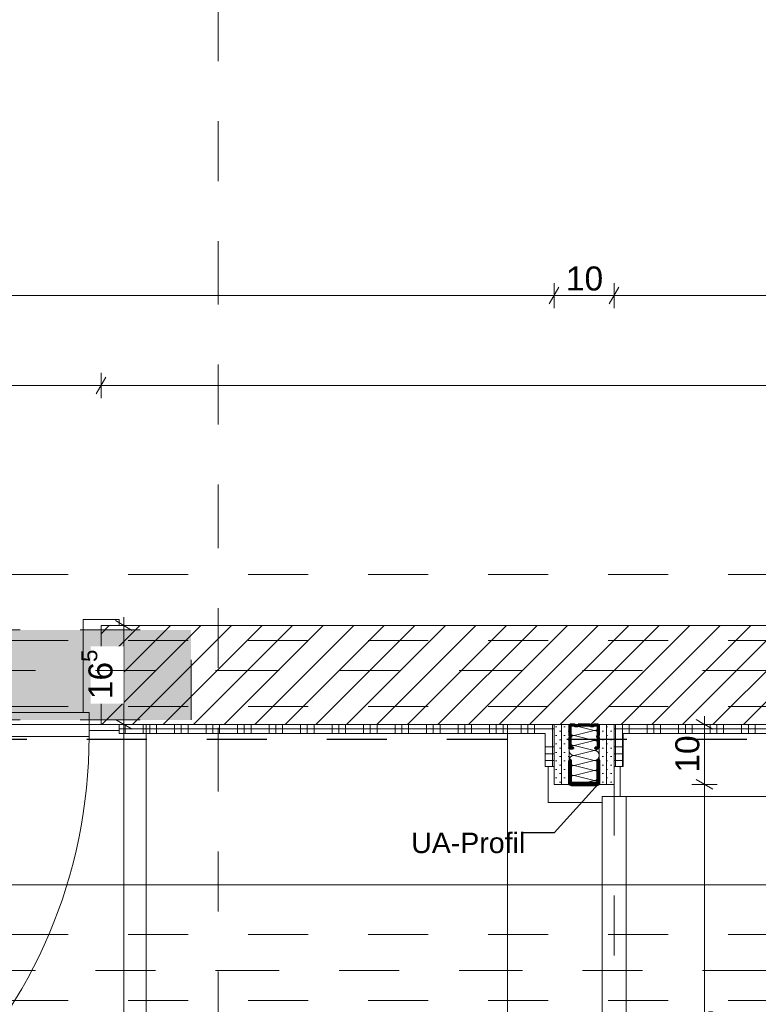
# Model space of a CAD drawing. Header units: metres. Extents: x -3.5 to 65.3, y -10.9 to 16.7.
# Tile 144 of 165: x 43.4 to 44.6, y 5.3 to 6.9. Entities that reach past the tile are written whole.
import ezdxf

# ---------------------------------------------------------------- set-up
doc = ezdxf.new("R2010")
doc.units = ezdxf.units.M
doc.header["$MEASUREMENT"] = 0
for name, pattern in [('Achse', [0.08, 0.04, -0.02, 0, -0.02]), ('Punktlinie eng', [0.015, 0.005, -0.01]), ('Strichlinie doppelt', [0.218722, 0.105833, -0.042333, 0.028222, -0.042333]), ('Strichlinie eng', [0.046, 0.03, -0.016]), ('Untersicht', [0.04, 0.03, -0.01]), ('Wipeout_Contour', [1, 0, -1])]:
    doc.linetypes.add(name, pattern=pattern)
for name, color, linetype in [('102 - Bemaßung_ Beschriftung.Detail_ Ausschnitt', 7, 'Continuous'), ('301 - Elemente.Linie', 7, 'Continuous'), ('451 - Universal.Achsen Raster', 7, 'Continuous'), ('605 - Struktur.Wand Innen', 7, 'Continuous'), ('608 - Struktur.Träger', 7, 'Continuous'), ('650 - Abdeckung.Fußboden Aufbau', 7, 'Continuous'), ('654 - Abdeckung.Wand Belag', 7, 'Continuous'), ('660 - Unterkonstruktion.Trockenbau', 7, 'Continuous'), ('Neubau_102 - Bemaßung_ Beschriftung.Detail_ Ausschnitt', 7, 'Continuous'), ('Neubau_606 - Struktur.Wand Innen Ausbau', 7, 'Continuous'), ('Neubau_615 - Struktur.Sturz', 7, 'Continuous'), ('Neubau_650 - Abdeckung.Fußboden Aufbau', 7, 'Continuous'), ('Neubau_653 - Abdeckung.TB Verkofferung', 7, 'Continuous')]:
    doc.layers.add(name, color=color, linetype=linetype)
doc.styles.add('ERSTELLTER_STIL_1', font='txt')
doc.dimstyles.new('ERSTELLTER_STIL__1', dxfattribs={"dimtxt": 0.04, "dimasz": 0.02128, "dimexe": 0.18, "dimexo": 0.0625, "dimgap": 0, "dimtad": 1, "dimzin": 0, "dimdsep": 46, "dimtxsty": 'ERSTELLTER_STIL_1', "dimblk": 'ARROWHEAD_2', "dimblk1": 'ARROWHEAD_2', "dimblk2": 'ARROWHEAD_2', "dimcen": 0.09, "dimse1": 1, "dimse2": 1, "dimclrd": 7, "dimclre": 7, "dimclrt": 7, "dimazin": 0, "dimtfac": 1, "dimtdec": 4, "dimtmove": 0, "dimatfit": 3, "dimfxl": 1, "dimtolj": 1, "dimtzin": 0, "dimarcsym": 0})
doc.dimstyles.new('ERSTELLTER_STIL__3', dxfattribs={"dimtxt": 0.04, "dimasz": 0.02128, "dimexe": 0.18, "dimexo": 0.0625, "dimgap": 0, "dimtad": 1, "dimtih": 1, "dimtoh": 1, "dimzin": 0, "dimdsep": 46, "dimtxsty": 'ERSTELLTER_STIL_1', "dimblk": 'ARROWHEAD_2', "dimblk1": 'ARROWHEAD_2', "dimblk2": 'ARROWHEAD_2', "dimcen": 0.09, "dimse1": 1, "dimse2": 1, "dimclrd": 7, "dimclre": 7, "dimclrt": 7, "dimazin": 0, "dimtfac": 1, "dimtdec": 4, "dimtmove": 0, "dimatfit": 3, "dimfxl": 1, "dimtolj": 1, "dimtzin": 0, "dimarcsym": 0})
doc.dimstyles.new('ERSTELLTER_STIL__5', dxfattribs={"dimtxt": 0.18, "dimasz": 0.010944, "dimexe": 0.18, "dimexo": 0.0625, "dimgap": 0, "dimtad": 0, "dimtih": 1, "dimtoh": 1, "dimdec": 4, "dimzin": 0, "dimdsep": 46, "dimcen": 0.09, "dimadec": 0, "dimazin": 0, "dimtfac": 1, "dimtdec": 4, "dimtmove": 0, "dimatfit": 3, "dimldrblk": 'ARROWHEAD_11', "dimfxl": 1, "dimtolj": 1, "dimtzin": 0, "dimarcsym": 0})
pattern_1 = [(45, (0, 0), (-0.0070710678, 0.0070710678), [0, -0.01])]

# ---------------------------------------------------------------- blocks, each defined once
blk = doc.blocks.new('*X67')
at = {"layer": 'Neubau_606 - Struktur.Wand Innen Ausbau', "color": 7, "linetype": 'Continuous', "lineweight": 5}
for p, q in [((44.33, 5.76), (44.3233, 5.7583)), ((44.3567, 5.75), (44.3233, 5.7583)), ((44.3567, 5.75), (44.3233, 5.7417)), ((44.3567, 5.7333), (44.3233, 5.7417)), ((44.3567, 5.7333), (44.3233, 5.725)), ((44.3567, 5.7167), (44.3233, 5.725)), ((44.3567, 5.7167), (44.3233, 5.7083)), ((44.3567, 5.7), (44.3233, 5.7083)), ((44.3567, 5.7), (44.3233, 5.6917)), ((44.3567, 5.6833), (44.3233, 5.6917)), ((44.3567, 5.6833), (44.3233, 5.675)), ((44.3567, 5.6667), (44.3233, 5.675)), ((44.3567, 5.6667), (44.33, 5.66))]:
    blk.add_line(p, q, dxfattribs=at)
for centre, start, end in [((44.3233, 5.75), 90, 180), ((44.3233, 5.75), 180, 270), ((44.3233, 5.7667), 233.1304, 270), ((44.3567, 5.7583), 270, 0), ((44.3567, 5.7417), 0, 90), ((44.3567, 5.7583), 0, 11.5367), ((44.3233, 5.7333), 90, 180), ((44.3233, 5.7333), 180, 270), ((44.3567, 5.7417), 270, 0), ((44.3567, 5.725), 0, 90), ((44.3233, 5.7167), 90, 180), ((44.3233, 5.7167), 180, 270), ((44.3567, 5.725), 270, 0), ((44.3567, 5.7083), 0, 90), ((44.3233, 5.7), 90, 180), ((44.3233, 5.7), 180, 270), ((44.3567, 5.7083), 270, 0), ((44.3567, 5.6917), 0, 90), ((44.3233, 5.6833), 90, 180), ((44.3233, 5.6833), 180, 270), ((44.3567, 5.6917), 270, 0), ((44.3567, 5.675), 0, 90), ((44.3233, 5.6667), 90, 180), ((44.3233, 5.6667), 180, 233.129), ((44.3567, 5.675), 270, 0), ((44.3567, 5.6583), 11.5377, 90)]:
    blk.add_arc(centre, 0.00833, start, end, dxfattribs=at)
blk = doc.blocks.new('*X119')
at = {"layer": '654 - Abdeckung.Wand Belag', "color": 7, "linetype": 'Continuous', "lineweight": 5}
for p, q in [((44.39, 5.7525), (44.3975, 5.7525)), ((44.3925, 5.7575), (44.3925, 5.745)), ((44.4037, 5.7462), (44.4037, 5.745))]:
    blk.add_line(p, q, dxfattribs=at)
blk = doc.blocks.new('*X120')
at = {"layer": '654 - Abdeckung.Wand Belag', "color": 7, "linetype": 'Continuous', "lineweight": 5}
for p, q in [((44.3925, 5.76), (44.3925, 5.7575)), ((44.3975, 5.7525), (44.405, 5.7525)), ((44.4037, 5.76), (44.4037, 5.7462))]:
    blk.add_line(p, q, dxfattribs=at)
blk = doc.blocks.new('*X121')
at = {"layer": '654 - Abdeckung.Wand Belag', "color": 7, "linetype": 'Continuous', "lineweight": 5}
for p, q in [((44.405, 5.7525), (44.415, 5.7525)), ((44.415, 5.76), (44.415, 5.745)), ((44.415, 5.7525), (44.4675, 5.7525)), ((44.445, 5.76), (44.445, 5.745)), ((44.4562, 5.76), (44.4562, 5.745)), ((44.4675, 5.76), (44.4675, 5.745)), ((44.4675, 5.7525), (44.52, 5.7525)), ((44.4975, 5.76), (44.4975, 5.745)), ((44.5087, 5.76), (44.5087, 5.745)), ((44.52, 5.76), (44.52, 5.745)), ((44.52, 5.7525), (44.5725, 5.7525)), ((44.55, 5.76), (44.55, 5.745)), ((44.5612, 5.76), (44.5612, 5.745)), ((44.5725, 5.76), (44.5725, 5.745)), ((44.5725, 5.7525), (44.625, 5.7525)), ((44.6025, 5.76), (44.6025, 5.745)), ((44.6137, 5.76), (44.6137, 5.745)), ((44.625, 5.76), (44.625, 5.745)), ((44.625, 5.7525), (44.6775, 5.7525)), ((44.655, 5.76), (44.655, 5.745)), ((44.6662, 5.76), (44.6662, 5.745)), ((44.6775, 5.76), (44.6775, 5.745)), ((44.6775, 5.7525), (44.73, 5.7525)), ((44.7075, 5.76), (44.7075, 5.745)), ((44.7187, 5.76), (44.7187, 5.745)), ((44.73, 5.76), (44.73, 5.745)), ((44.73, 5.7525), (44.7825, 5.7525)), ((44.76, 5.76), (44.76, 5.745)), ((44.7712, 5.76), (44.7712, 5.745)), ((44.7825, 5.76), (44.7825, 5.745)), ((44.7825, 5.7525), (44.835, 5.7525)), ((44.8125, 5.76), (44.8125, 5.745)), ((44.8237, 5.76), (44.8237, 5.745)), ((44.835, 5.76), (44.835, 5.745)), ((44.835, 5.7525), (44.8875, 5.7525)), ((44.865, 5.76), (44.865, 5.745)), ((44.8762, 5.76), (44.8762, 5.745)), ((44.8875, 5.76), (44.8875, 5.745)), ((44.8875, 5.7525), (44.94, 5.7525)), ((44.9175, 5.76), (44.9175, 5.745)), ((44.9287, 5.76), (44.9287, 5.745)), ((44.94, 5.76), (44.94, 5.745)), ((44.94, 5.7525), (44.9925, 5.7525)), ((44.97, 5.76), (44.97, 5.745)), ((44.9812, 5.76), (44.9812, 5.745)), ((44.9925, 5.76), (44.9925, 5.745)), ((44.9925, 5.7525), (45.045, 5.7525)), ((45.0225, 5.76), (45.0225, 5.745)), ((45.0337, 5.76), (45.0337, 5.745)), ((45.045, 5.76), (45.045, 5.745)), ((45.045, 5.7525), (45.0975, 5.7525)), ((45.075, 5.76), (45.075, 5.745)), ((45.0862, 5.76), (45.0862, 5.745)), ((45.0975, 5.76), (45.0975, 5.745)), ((45.0975, 5.7525), (45.15, 5.7525)), ((45.1275, 5.76), (45.1275, 5.745)), ((45.1387, 5.76), (45.1387, 5.745)), ((45.15, 5.76), (45.15, 5.745)), ((45.15, 5.7525), (45.2025, 5.7525)), ((45.18, 5.76), (45.18, 5.745)), ((45.1912, 5.76), (45.1912, 5.745)), ((45.2025, 5.76), (45.2025, 5.745)), ((45.2025, 5.7525), (45.255, 5.7525)), ((45.2325, 5.76), (45.2325, 5.745)), ((45.2437, 5.76), (45.2437, 5.745)), ((45.255, 5.76), (45.255, 5.745)), ((45.255, 5.7525), (45.3075, 5.7525)), ((45.285, 5.76), (45.285, 5.745)), ((45.2962, 5.76), (45.2962, 5.745)), ((45.3075, 5.76), (45.3075, 5.745)), ((45.3075, 5.7525), (45.36, 5.7525)), ((45.3375, 5.76), (45.3375, 5.745)), ((45.3487, 5.76), (45.3487, 5.745)), ((45.36, 5.76), (45.36, 5.745)), ((45.36, 5.7525), (45.405, 5.7525)), ((45.39, 5.76), (45.39, 5.745)), ((45.4012, 5.76), (45.4012, 5.745))]:
    blk.add_line(p, q, dxfattribs=at)
blk = doc.blocks.new('*X126')
at = {"layer": '654 - Abdeckung.Wand Belag', "color": 7, "linetype": 'Continuous', "lineweight": 5}
for p, q in [((44.3925, 5.745), (44.3925, 5.7225)), ((44.4037, 5.745), (44.4037, 5.7225)), ((44.39, 5.7225), (44.405, 5.7225)), ((44.3925, 5.7225), (44.3925, 5.69)), ((44.4037, 5.7225), (44.4037, 5.69)), ((44.39, 5.7113), (44.405, 5.7113)), ((44.39, 5.7), (44.405, 5.7))]:
    blk.add_line(p, q, dxfattribs=at)
blk = doc.blocks.new('*X135')
at = {"layer": '654 - Abdeckung.Wand Belag', "color": 7, "linetype": 'Continuous', "lineweight": 5}
for p, q in [((44.275, 5.7525), (44.2825, 5.7525)), ((44.2875, 5.76), (44.2875, 5.7575))]:
    blk.add_line(p, q, dxfattribs=at)
blk = doc.blocks.new('*X136')
at = {"layer": '654 - Abdeckung.Wand Belag', "color": 7, "linetype": 'Continuous', "lineweight": 5}
for p, q in [((44.2825, 5.7525), (44.29, 5.7525)), ((44.2875, 5.7575), (44.2875, 5.745))]:
    blk.add_line(p, q, dxfattribs=at)
blk = doc.blocks.new('*X137')
at = {"layer": '654 - Abdeckung.Wand Belag', "color": 7, "linetype": 'Continuous', "lineweight": 5}
for p, q in [((44.2875, 5.745), (44.2875, 5.7225)), ((44.275, 5.7225), (44.29, 5.7225)), ((44.2875, 5.7225), (44.2875, 5.69)), ((44.275, 5.7113), (44.29, 5.7113)), ((44.275, 5.7), (44.29, 5.7))]:
    blk.add_line(p, q, dxfattribs=at)
blk = doc.blocks.new('*X159')
at = {"layer": '654 - Abdeckung.Wand Belag', "color": 7, "linetype": 'Continuous', "lineweight": 5}
for p, q in [((43.565, 5.7525), (43.575, 5.7525)), ((43.575, 5.76), (43.575, 5.745)), ((43.575, 5.7525), (43.6275, 5.7525)), ((43.605, 5.76), (43.605, 5.745)), ((43.6162, 5.76), (43.6162, 5.745)), ((43.6275, 5.76), (43.6275, 5.745)), ((43.6275, 5.7525), (43.68, 5.7525)), ((43.6575, 5.76), (43.6575, 5.745)), ((43.6687, 5.76), (43.6687, 5.745)), ((43.68, 5.76), (43.68, 5.745)), ((43.68, 5.7525), (43.7325, 5.7525)), ((43.71, 5.76), (43.71, 5.745)), ((43.7212, 5.76), (43.7212, 5.745)), ((43.7325, 5.76), (43.7325, 5.745)), ((43.7325, 5.7525), (43.785, 5.7525)), ((43.7625, 5.76), (43.7625, 5.745)), ((43.7737, 5.76), (43.7737, 5.745)), ((43.785, 5.76), (43.785, 5.745)), ((43.785, 5.7525), (43.8375, 5.7525)), ((43.815, 5.76), (43.815, 5.745)), ((43.8262, 5.76), (43.8262, 5.745)), ((43.8375, 5.76), (43.8375, 5.745)), ((43.8375, 5.7525), (43.89, 5.7525)), ((43.8675, 5.76), (43.8675, 5.745)), ((43.8787, 5.76), (43.8787, 5.745)), ((43.89, 5.76), (43.89, 5.745)), ((43.89, 5.7525), (43.9425, 5.7525)), ((43.92, 5.76), (43.92, 5.745)), ((43.9312, 5.76), (43.9312, 5.745)), ((43.9425, 5.76), (43.9425, 5.745)), ((43.9425, 5.7525), (43.995, 5.7525)), ((43.9725, 5.76), (43.9725, 5.745)), ((43.9837, 5.76), (43.9837, 5.745)), ((43.995, 5.76), (43.995, 5.745)), ((43.995, 5.7525), (44.0475, 5.7525)), ((44.025, 5.76), (44.025, 5.745)), ((44.0362, 5.76), (44.0362, 5.745)), ((44.0475, 5.76), (44.0475, 5.745)), ((44.0475, 5.7525), (44.1, 5.7525)), ((44.0775, 5.76), (44.0775, 5.745)), ((44.0887, 5.76), (44.0887, 5.745)), ((44.1, 5.76), (44.1, 5.745)), ((44.1, 5.7525), (44.1525, 5.7525)), ((44.13, 5.76), (44.13, 5.745)), ((44.1412, 5.76), (44.1412, 5.745)), ((44.1525, 5.76), (44.1525, 5.745)), ((44.1525, 5.7525), (44.205, 5.7525)), ((44.1825, 5.76), (44.1825, 5.745)), ((44.1937, 5.76), (44.1937, 5.745)), ((44.205, 5.76), (44.205, 5.745)), ((44.205, 5.7525), (44.2575, 5.7525)), ((44.235, 5.76), (44.235, 5.745)), ((44.2462, 5.76), (44.2462, 5.745)), ((44.2575, 5.76), (44.2575, 5.745)), ((44.2575, 5.7525), (44.275, 5.7525))]:
    blk.add_line(p, q, dxfattribs=at)
blk = doc.blocks.new('*D206')
at = {"layer": '102 - Bemaßung_ Beschriftung.Detail_ Ausschnitt', "color": 7, "linetype": 'Continuous', "lineweight": 5}
for p, q in [((42.6581, 6.339), (42.6419, 6.311)), ((42.65, 6.304), (42.65, 6.346)), ((43.5431, 6.339), (43.5269, 6.311)), ((43.535, 6.304), (43.535, 6.346)), ((42.65, 6.325), (43.535, 6.325))]:
    blk.add_line(p, q, dxfattribs=at)
at = {"layer": '102 - Bemaßung_ Beschriftung.Detail_ Ausschnitt', "color": 7, "lineweight": 5, "char_height": 0.04, "attachment_point": 7, "style": 'ERSTELLTER_STIL_1'}
for s, insert in [('\\A1;{\\pql;\\fArial|b0|i0|c0|p38;88\\fArial|b0|i0|c0|p38;\\A1{\\H.66x;\\S5^  ;}}', (43.0521, 6.3323)), ('\\A1;{\\pql;\\fArial|b0|i0|c0|p38;2,13\\fArial|b0|i0|c0|p38;\\A1{\\H.66x;\\S5^  ;}}', (43.0293, 6.2692))]:
    blk.add_mtext(s, dxfattribs=dict(at, insert=insert))
blk = doc.blocks.new('ARROWHEAD_2')
at = {"color": 0, "linetype": 'Continuous', "lineweight": 0}
for p, q in [((0, 0), (-1, 0)), ((-0.378, -0.655), (0.378, 0.655))]:
    blk.add_line(p, q, dxfattribs=at)
blk = doc.blocks.new('*D207')
at = {"layer": '102 - Bemaßung_ Beschriftung.Detail_ Ausschnitt', "color": 7, "linetype": 'Continuous', "lineweight": 5}
for p, q in [((43.5431, 6.339), (43.5269, 6.311)), ((43.535, 6.304), (43.535, 6.346)), ((45.8881, 6.339), (45.8719, 6.311)), ((45.88, 6.304), (45.88, 6.346)), ((43.535, 6.325), (45.88, 6.325))]:
    blk.add_line(p, q, dxfattribs=at)
at = {"layer": '102 - Bemaßung_ Beschriftung.Detail_ Ausschnitt', "color": 7, "lineweight": 5, "insert": (44.6443, 6.3252), "char_height": 0.04, "attachment_point": 7, "style": 'ERSTELLTER_STIL_1'}
blk.add_mtext('\\A1;{\\pql;\\fArial|b0|i0|c0|p38;2,34\\fArial|b0|i0|c0|p38;\\A1{\\H.66x;\\S5^  ;}}', dxfattribs=at)
blk = doc.blocks.new('*D228')
at = {"layer": '102 - Bemaßung_ Beschriftung.Detail_ Ausschnitt', "color": 7, "linetype": 'Continuous', "lineweight": 5}
for p, q in [((42.3431, 6.489), (42.3269, 6.461)), ((42.335, 6.454), (42.335, 6.496)), ((44.2981, 6.489), (44.2819, 6.461)), ((44.29, 6.454), (44.29, 6.496)), ((40.44, 6.475), (42.335, 6.475)), ((42.335, 6.475), (44.29, 6.475))]:
    blk.add_line(p, q, dxfattribs=at)
at = {"layer": '102 - Bemaßung_ Beschriftung.Detail_ Ausschnitt', "color": 7, "lineweight": 5, "insert": (43.2493, 6.4752), "char_height": 0.04, "attachment_point": 7, "style": 'ERSTELLTER_STIL_1'}
blk.add_mtext('\\A1;{\\pql;\\fArial|b0|i0|c0|p38;1,95\\fArial|b0|i0|c0|p38;\\A1{\\H.66x;\\S5^  ;}}', dxfattribs=at)
blk = doc.blocks.new('*D229')
at = {"layer": '102 - Bemaßung_ Beschriftung.Detail_ Ausschnitt', "color": 7, "linetype": 'Continuous', "lineweight": 5}
for p, q in [((44.2981, 6.489), (44.2819, 6.461)), ((44.29, 6.454), (44.29, 6.496)), ((44.3981, 6.489), (44.3819, 6.461)), ((44.39, 6.454), (44.39, 6.496)), ((44.29, 6.475), (44.39, 6.475))]:
    blk.add_line(p, q, dxfattribs=at)
at = {"layer": '102 - Bemaßung_ Beschriftung.Detail_ Ausschnitt', "color": 7, "lineweight": 5, "insert": (44.3096, 6.483), "char_height": 0.04, "attachment_point": 7, "style": 'ERSTELLTER_STIL_1'}
blk.add_mtext('\\A1;{\\pql;\\fArial|b0|i0|c0|p38;10}', dxfattribs=at)
blk = doc.blocks.new('*D230')
at = {"layer": '102 - Bemaßung_ Beschriftung.Detail_ Ausschnitt', "color": 7, "linetype": 'Continuous', "lineweight": 5}
for p, q in [((44.3981, 6.489), (44.3819, 6.461)), ((44.39, 6.454), (44.39, 6.496)), ((45.4281, 6.489), (45.4119, 6.461)), ((45.42, 6.454), (45.42, 6.496)), ((44.39, 6.475), (45.42, 6.475))]:
    blk.add_line(p, q, dxfattribs=at)
at = {"layer": '102 - Bemaßung_ Beschriftung.Detail_ Ausschnitt', "color": 7, "lineweight": 5, "insert": (44.8518, 6.483), "char_height": 0.04, "attachment_point": 7, "style": 'ERSTELLTER_STIL_1'}
blk.add_mtext('\\A1;{\\pql;\\fArial|b0|i0|c0|p38;1,03}', dxfattribs=at)
blk = doc.blocks.new('*D253')
at = {"layer": '102 - Bemaßung_ Beschriftung.Detail_ Ausschnitt', "color": 7, "linetype": 'Continuous', "lineweight": 5}
for p, q in [((44.5265, 5.6681), (44.5545, 5.6519)), ((44.5615, 5.66), (44.5195, 5.66)), ((44.5405, 4.775), (44.5405, 5.66)), ((44.5265, 4.7831), (44.5545, 4.7669)), ((44.5615, 4.775), (44.5195, 4.775)), ((44.5405, 4.7613), (44.5405, 4.775))]:
    blk.add_line(p, q, dxfattribs=at)
at = {"layer": '102 - Bemaßung_ Beschriftung.Detail_ Ausschnitt', "color": 7, "lineweight": 5, "char_height": 0.04, "attachment_point": 7, "rotation": 90, "style": 'ERSTELLTER_STIL_1'}
for s, insert in [('\\A1;{\\pql;\\fArial|b0|i0|c0|p38;2,13\\fArial|b0|i0|c0|p38;\\A1{\\H.66x;\\S5^  ;}}', (44.5963, 5.1543)), ('\\A1;{\\pql;\\fArial|b0|i0|c0|p38;88\\fArial|b0|i0|c0|p38;\\A1{\\H.66x;\\S5^  ;}}', (44.5331, 5.1771))]:
    blk.add_mtext(s, dxfattribs=dict(at, insert=insert))
blk = doc.blocks.new('*D254')
at = {"layer": '102 - Bemaßung_ Beschriftung.Detail_ Ausschnitt', "color": 7, "linetype": 'Continuous', "lineweight": 5}
for p, q in [((44.5545, 5.7519), (44.5265, 5.7681)), ((44.5405, 5.76), (44.5405, 5.7737)), ((44.5615, 5.76), (44.5195, 5.76)), ((44.5405, 5.66), (44.5405, 5.76)), ((44.5265, 5.6681), (44.5545, 5.6519)), ((44.5615, 5.66), (44.5195, 5.66))]:
    blk.add_line(p, q, dxfattribs=at)
at = {"layer": '102 - Bemaßung_ Beschriftung.Detail_ Ausschnitt', "color": 7, "lineweight": 5, "insert": (44.5325, 5.6796), "char_height": 0.04, "attachment_point": 7, "rotation": 90, "style": 'ERSTELLTER_STIL_1'}
blk.add_mtext('\\A1;{\\pql;\\fArial|b0|i0|c0|p38;10}', dxfattribs=at)
blk = doc.blocks.new('*D351')
at = {"layer": '102 - Bemaßung_ Beschriftung.Detail_ Ausschnitt', "color": 7, "linetype": 'Continuous', "lineweight": 5}
for p, q in [((45.129, 5.7519), (45.101, 5.7681)), ((45.115, 5.76), (45.115, 5.7737)), ((45.136, 5.76), (45.094, 5.76)), ((45.115, 3.235), (45.115, 5.76)), ((45.136, 3.235), (45.094, 3.235)), ((45.101, 3.2431), (45.129, 3.2269)), ((45.115, 3.2213), (45.115, 3.235))]:
    blk.add_line(p, q, dxfattribs=at)
at = {"layer": '102 - Bemaßung_ Beschriftung.Detail_ Ausschnitt', "color": 7, "lineweight": 5, "insert": (45.1148, 4.4343), "char_height": 0.04, "attachment_point": 7, "rotation": 90, "style": 'ERSTELLTER_STIL_1'}
blk.add_mtext('\\A1;{\\pql;\\fArial|b0|i0|c0|p38;2,52\\fArial|b0|i0|c0|p38;\\A1{\\H.66x;\\S5^  ;}}', dxfattribs=at)
blk = doc.blocks.new('*D418')
at = {"layer": '102 - Bemaßung_ Beschriftung.Detail_ Ausschnitt', "color": 7, "linetype": 'Continuous', "lineweight": 5}
for p, q in [((43.5591, 5.7681), (43.5871, 5.7519)), ((43.5941, 5.76), (43.5521, 5.76)), ((43.5731, 4.16), (43.5731, 5.76)), ((43.5591, 4.1681), (43.5871, 4.1519))]:
    blk.add_line(p, q, dxfattribs=at)
at = {"color": 254, "linetype": 'Wipeout_Contour', "lineweight": 0, "ltscale": 175.317644}
blk.add_wipeout([(43.5726, 4.8993), (43.5726, 5.0207), (43.5176, 5.0207), (43.5176, 4.8993)], dxfattribs=at).dxf.layer = '102 - Bemaßung_ Beschriftung.Detail_ Ausschnitt'
at = {"layer": '102 - Bemaßung_ Beschriftung.Detail_ Ausschnitt', "color": 7, "lineweight": 5, "insert": (43.5651, 4.9068), "char_height": 0.04, "attachment_point": 7, "rotation": 90, "style": 'ERSTELLTER_STIL_1'}
blk.add_mtext('\\A1;{\\pql;\\fArial|b0|i0|c0|p38;1,60}', dxfattribs=at)
blk = doc.blocks.new('*D419')
at = {"layer": '102 - Bemaßung_ Beschriftung.Detail_ Ausschnitt', "color": 7, "linetype": 'Continuous', "lineweight": 5}
for p, q in [((43.5871, 5.9169), (43.5591, 5.9331)), ((43.5731, 5.925), (43.5731, 5.9387)), ((43.5941, 5.925), (43.5521, 5.925)), ((43.5731, 5.76), (43.5731, 5.925)), ((43.5591, 5.7681), (43.5871, 5.7519))]:
    blk.add_line(p, q, dxfattribs=at)
at = {"color": 254, "linetype": 'Wipeout_Contour', "lineweight": 0, "ltscale": 175.752056}
blk.add_wipeout([(43.5726, 5.7946), (43.5726, 5.8904), (43.5176, 5.8904), (43.5176, 5.7946)], dxfattribs=at).dxf.layer = '102 - Bemaßung_ Beschriftung.Detail_ Ausschnitt'
at = {"layer": '102 - Bemaßung_ Beschriftung.Detail_ Ausschnitt', "color": 7, "lineweight": 5, "insert": (43.5657, 5.8021), "char_height": 0.04, "attachment_point": 7, "rotation": 90, "style": 'ERSTELLTER_STIL_1'}
blk.add_mtext('\\A1;{\\pql;\\fArial|b0|i0|c0|p38;16\\fArial|b0|i0|c0|p38;\\A1{\\H.66x;\\S5^  ;}}', dxfattribs=at)
blk = doc.blocks.new('ARROWHEAD_11')
at = {"color": 0, "linetype": 'Continuous', "lineweight": 0}
blk.add_line((0, 0), (-1, 0), dxfattribs=at)
at = {"color": 0, "linetype": 'Continuous', "lineweight": 0, "const_width": 0.25, "flags": 128}
blk.add_lwpolyline([(-0.125, 0, 1), (0.125, 0, 1)], format="xyb", close=True, dxfattribs=at)

msp = doc.modelspace()

# ---------------------------------------------------------------- hatches: boundary and pattern name
at = {"layer": 'Neubau_650 - Abdeckung.Fußboden Aufbau', "linetype": 'Continuous', "lineweight": 13, "true_color": 0xafafaf}
h = msp.add_hatch(dxfattribs=at)
h.set_pattern_fill('Raster_60x60_Fuge_2mm_0001', color=253, style=0, pattern_type=2)
h.set_pattern_definition([(0, (44.814, 4.89), (0, 0.602), []), (90, (44.814, 4.89), (-0.602, 0), [])])
h.paths.add_polyline_path([(42.435, 5.76), (42.435, 4.46), (42.735, 4.46), (42.735, 4.16), (44.29, 4.16), (44.29, 4.775), (44.39, 4.775), (44.39, 5.66), (44.29, 5.66), (44.29, 5.76)])
h = msp.add_hatch(dxfattribs=at)
h.set_pattern_fill('Raster_60x60_Fuge_2mm_0001', color=253, style=0, pattern_type=2)
h.set_pattern_definition([(360, (44.814, 4.89), (4e-09, 0.602), []), (90, (44.814, 4.89), (-0.602, 4e-09), [])])
h.paths.add_polyline_path([(45.4202, 5.76), (44.39, 5.76), (44.39, 3.235), (47.045, 3.235), (47.045, 4.89), (46.62, 4.89), (46.62, 5.19), (45.4202, 5.19)])

# ---------------------------------------------------------------- linework, layer by layer
at = {"layer": '301 - Elemente.Linie', "color": 1, "linetype": 'Strichlinie eng', "lineweight": 25, "flags": 128}
msp.add_lwpolyline([(40.3114, 5.7353), (45.3961, 5.7353), (45.3961, 5.1657), (46.6016, 5.1657)], dxfattribs=at)
at = {"layer": '605 - Struktur.Wand Innen', "color": 1, "linetype": 'Continuous', "lineweight": 13}
for p, q in [((43.505, 5.935), (43.505, 5.78)), ((43.565, 5.935), (43.505, 5.935)), ((43.515, 5.78), (42.67, 5.78)), ((43.505, 5.78), (43.515, 5.78)), ((43.515, 5.78), (43.515, 5.75)), ((43.515, 5.74), (43.515, 5.78)), ((43.515, 5.75), (43.565, 5.75)), ((42.67, 5.74), (43.515, 5.74))]:
    msp.add_line(p, q, dxfattribs=at)
at = {"layer": '605 - Struktur.Wand Innen', "color": 1, "linetype": 'Continuous', "lineweight": 9}
msp.add_arc((42.67, 5.74), 0.845, 270, 0, dxfattribs=at)
at = {"layer": '608 - Struktur.Träger', "color": 7, "linetype": 'Untersicht', "lineweight": 13}
for p, q in [((0.38, 6.01), (61.88, 6.01)), ((0.38, 5.41), (61.88, 5.41))]:
    msp.add_line(p, q, dxfattribs=at)
at = {"layer": '608 - Struktur.Träger', "color": 7, "linetype": 'Achse', "lineweight": 9}
msp.add_line((0.38, 5.3), (61.88, 5.3), dxfattribs=at)
at = {"layer": '650 - Abdeckung.Fußboden Aufbau', "color": 7, "linetype": 'Continuous', "lineweight": 13, "flags": 128}
msp.add_lwpolyline([(38.88, 5.82), (38.88, 5.9255), (39.97, 5.9255), (39.97, 6.01), (40.29, 6.01), (40.29, 5.925), (41.35, 5.925), (41.35, 5.76), (42.235, 5.76), (42.235, 5.925), (42.65, 5.925), (42.65, 5.76), (43.535, 5.76), (43.535, 5.925), (45.88, 5.925)], dxfattribs=at)
at = {"layer": '654 - Abdeckung.Wand Belag', "color": 7, "linetype": 'Continuous', "lineweight": 5, "flags": 128}
for points in [[(43.565, 5.745), (44.275, 5.745)], [(44.275, 5.745), (44.275, 5.69)], [(44.39, 5.745), (44.39, 5.69)], [(44.405, 5.745), (45.405, 5.745)], [(44.405, 5.69), (44.405, 5.745)], [(44.275, 5.69), (44.29, 5.69)], [(44.405, 5.69), (44.39, 5.69)]]:
    msp.add_lwpolyline(points, dxfattribs=at)
at = {"layer": '660 - Unterkonstruktion.Trockenbau', "color": 7, "linetype": 'Continuous', "lineweight": 70, "flags": 128}
msp.add_lwpolyline([(44.3156, 5.7), (44.3156, 5.6628, 0.414214), (44.3183, 5.66), (44.3616, 5.66, 0.414214), (44.3644, 5.6628), (44.3644, 5.7), (44.3626, 5.7), (44.3626, 5.6628, -0.414214), (44.3616, 5.6618), (44.3183, 5.6618, -0.414214), (44.3173, 5.6628), (44.3173, 5.7)], format="xyb", close=True, dxfattribs=at)
at = {"layer": 'Neubau_606 - Struktur.Wand Innen Ausbau', "color": 1, "linetype": 'Continuous', "lineweight": 13}
for p, q in [((44.29, 5.69), (44.28, 5.69)), ((44.28, 5.69), (44.28, 5.63)), ((44.29, 5.66), (44.29, 5.69)), ((44.4, 5.69), (44.39, 5.69)), ((44.39, 5.69), (44.39, 5.66)), ((44.4, 5.64), (44.4, 5.69)), ((44.39, 5.66), (44.29, 5.66)), ((44.37, 5.63), (44.37, 5.64)), ((44.37, 5.64), (44.4, 5.64)), ((44.37, 4.795), (44.37, 5.64)), ((44.37, 5.64), (44.41, 5.64)), ((44.41, 5.64), (44.41, 4.795)), ((44.41, 5.64), (45.255, 5.64)), ((44.28, 5.63), (44.37, 5.63))]:
    msp.add_line(p, q, dxfattribs=at)
at = {"layer": 'Neubau_606 - Struktur.Wand Innen Ausbau', "color": 1, "linetype": 'Continuous', "lineweight": 5}
for p, q in [((44.3025, 5.66), (44.29, 5.66)), ((44.3025, 5.66), (44.29, 5.66)), ((44.3025, 5.66), (44.29, 5.66)), ((44.315, 5.66), (44.3025, 5.66)), ((44.315, 5.66), (44.3025, 5.66)), ((44.315, 5.66), (44.3025, 5.66)), ((44.365, 5.66), (44.315, 5.66)), ((44.365, 5.66), (44.315, 5.66)), ((44.365, 5.66), (44.315, 5.66)), ((44.3775, 5.66), (44.365, 5.66)), ((44.3775, 5.66), (44.365, 5.66)), ((44.3775, 5.66), (44.365, 5.66)), ((44.39, 5.66), (44.3775, 5.66)), ((44.39, 5.66), (44.3775, 5.66)), ((44.39, 5.66), (44.3775, 5.66))]:
    msp.add_line(p, q, dxfattribs=at)
at = {"layer": 'Neubau_606 - Struktur.Wand Innen Ausbau', "color": 1, "linetype": 'Continuous', "lineweight": 9}
msp.add_arc((44.41, 5.64), 0.845, 270, 0, dxfattribs=at)
at = {"layer": 'Neubau_650 - Abdeckung.Fußboden Aufbau', "color": 1, "linetype": 'Continuous', "lineweight": 13, "flags": 128}
for points in [[(44.39, 5.66), (44.29, 5.66), (44.29, 5.76), (42.435, 5.76)], [(45.4202, 5.76), (44.39, 5.76), (44.39, 5.66)]]:
    msp.add_lwpolyline(points, dxfattribs=at)
at = {"layer": 'Neubau_650 - Abdeckung.Fußboden Aufbau', "color": 1, "linetype": 'Strichlinie eng', "lineweight": 13, "flags": 128}
msp.add_lwpolyline([(44.39, 4.775), (44.39, 5.66)], dxfattribs=at)
at = {"layer": 'Neubau_653 - Abdeckung.TB Verkofferung', "color": 1, "linetype": 'Untersicht', "lineweight": 9}
msp.add_line((42.435, 5.76), (46.62, 5.76), dxfattribs=at)

# ---------------------------------------------------------------- block references
at = {"layer": '654 - Abdeckung.Wand Belag', "color": 7, "lineweight": 5}
for name in ['*X137', '*X126']:
    msp.add_blockref(name, (0, 0), dxfattribs=at)

# ---------------------------------------------------------------- texts
at = {"layer": 'Neubau_102 - Bemaßung_ Beschriftung.Detail_ Ausschnitt', "color": 7, "linetype": 'Continuous', "lineweight": 9, "insert": (44.1469, 5.5796), "char_height": 0.034, "attachment_point": 2, "style": 'ERSTELLTER_STIL_1'}
msp.add_mtext('\\A1;{\\pqc;\\fArial|b0|i0|c0|p38;UA-Profil}', dxfattribs=at)

# ---------------------------------------------------------------- dimensions: what is measured, and where the dimension line sits
at = {"layer": '102 - Bemaßung_ Beschriftung.Detail_ Ausschnitt', "color": 7, "linetype": 'Continuous', "lineweight": 5}
dim = msp.add_linear_dim(base=(44.5404906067, 5.6600001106), p1=(44.3899906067, 4.7750001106), p2=(44.3899906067, 5.6600001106), angle=90, dimstyle='ERSTELLTER_STIL__1', dxfattribs=at)
dim.commit()
dim.dimension.update_dxf_attribs({"geometry": '*D253', "text_midpoint": (44.5124906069, 5.2616466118), "dimtype": 160, "text_rotation": 90})

# ---------------------------------------------------------------- leaders
at = {"layer": 'Neubau_102 - Bemaßung_ Beschriftung.Detail_ Ausschnitt', "color": 1, "linetype": 'Continuous', "lineweight": 13, "annotation_type": 0, "has_hookline": 1, "hookline_direction": 1, "text_width": 0.1828}
msp.add_leader([(44.3633, 5.6607), (44.29, 5.5796), (44.2383, 5.5796)], dimstyle='ERSTELLTER_STIL__5', dxfattribs=at)

# ---------------------------------------------------------------- next in the draw order: wipeouts: each hides what was drawn before it
at = {"color": 254, "linetype": 'Wipeout_Contour', "lineweight": 0, "ltscale": 180.355782}
msp.add_wipeout([(43.535, 5.76), (45.88, 5.76), (45.88, 5.925), (43.535, 5.925)], dxfattribs=at).dxf.layer = '605 - Struktur.Wand Innen'

# ---------------------------------------------------------------- next in the draw order: hatches: boundary and pattern name
at = {"layer": '605 - Struktur.Wand Innen', "linetype": 'Continuous', "lineweight": 0, "true_color": 0x000000}
h = msp.add_hatch(dxfattribs=at)
h.set_pattern_fill('MW_Ziegel_0001', color=18, style=0, pattern_type=2)
h.set_pattern_definition([(45, (0, 0), (-0.025455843, 0.025455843), [])])
h.paths.add_polyline_path([(43.535, 5.76), (45.88, 5.76), (45.88, 5.925), (43.535, 5.925)])
at = {"layer": 'Neubau_606 - Struktur.Wand Innen Ausbau', "linetype": 'Continuous', "lineweight": 0, "true_color": 0x000000}
h = msp.add_hatch(dxfattribs=at)
h.set_pattern_fill('Gips_0001', color=18, style=0, pattern_type=2)
h.set_pattern_definition(pattern_1)
h.paths.add_polyline_path([(44.29, 5.76), (44.29, 5.66), (44.3025, 5.66), (44.3025, 5.76)])
h = msp.add_hatch(dxfattribs=at)
h.set_pattern_fill('Gips_0001', color=18, style=0, pattern_type=2)
h.set_pattern_definition(pattern_1)
h.paths.add_polyline_path([(44.3025, 5.66), (44.315, 5.66), (44.315, 5.76), (44.3025, 5.76)])
h = msp.add_hatch(dxfattribs=at)
h.set_pattern_fill('Gips_0001', color=18, style=0, pattern_type=2)
h.set_pattern_definition(pattern_1)
h.paths.add_polyline_path([(44.365, 5.76), (44.365, 5.66), (44.3775, 5.66), (44.3775, 5.76)])
h = msp.add_hatch(dxfattribs=at)
h.set_pattern_fill('Gips_0001', color=18, style=0, pattern_type=2)
h.set_pattern_definition(pattern_1)
h.paths.add_polyline_path([(44.3775, 5.76), (44.3775, 5.66), (44.39, 5.66), (44.39, 5.76)])
at = {"layer": 'Neubau_615 - Struktur.Sturz', "linetype": 'Continuous', "lineweight": 0, "true_color": 0x3f0000}
msp.add_hatch(color=18, dxfattribs=at).paths.add_polyline_path([(42.5, 5.9175), (42.5, 5.7675), (43.685, 5.7675), (43.685, 5.9175)])

# ---------------------------------------------------------------- next in the draw order: linework, layer by layer
at = {"layer": '605 - Struktur.Wand Innen', "color": 1, "linetype": 'Continuous', "lineweight": 13}
for p, q in [((43.565, 5.925), (43.565, 5.935)), ((43.535, 5.76), (43.535, 5.925)), ((43.535, 5.925), (43.565, 5.925)), ((43.565, 5.76), (43.535, 5.76)), ((43.565, 5.75), (43.565, 5.76))]:
    msp.add_line(p, q, dxfattribs=at)
at = {"layer": '605 - Struktur.Wand Innen', "color": 7, "linetype": 'Continuous', "lineweight": 18}
msp.add_line((43.535, 5.76), (43.535, 5.925), dxfattribs=at)
msp.add_line((43.535, 5.76), (43.535, 5.925), dxfattribs=at)
msp.add_line((43.535, 5.76), (43.535, 5.925), dxfattribs=at)
at = {"layer": '605 - Struktur.Wand Innen', "color": 7, "linetype": 'Continuous', "lineweight": 18, "flags": 128}
for points in [[(45.88, 5.925), (43.535, 5.925)], [(43.535, 5.76), (45.42, 5.76)]]:
    msp.add_lwpolyline(points, dxfattribs=at)
at = {"layer": '608 - Struktur.Träger', "color": 7, "linetype": 'Achse', "lineweight": 9}
msp.add_line((0.38, 5.9), (61.88, 5.9), dxfattribs=at)
at = {"layer": '608 - Struktur.Träger', "color": 7, "linetype": 'Untersicht', "lineweight": 13}
msp.add_line((0.38, 5.79), (61.88, 5.79), dxfattribs=at)
at = {"layer": '654 - Abdeckung.Wand Belag', "color": 7, "linetype": 'Continuous', "lineweight": 5, "flags": 128}
for points in [[(44.275, 5.76), (43.565, 5.76)], [(43.565, 5.745), (43.565, 5.76)], [(44.29, 5.76), (44.275, 5.76)], [(44.29, 5.69), (44.29, 5.76)], [(44.39, 5.76), (44.39, 5.745)], [(45.42, 5.76), (44.39, 5.76)]]:
    msp.add_lwpolyline(points, dxfattribs=at)
at = {"layer": '660 - Unterkonstruktion.Trockenbau', "color": 7, "linetype": 'Continuous', "lineweight": 50, "flags": 128}
msp.add_lwpolyline([(44.3584, 5.7217), (44.3584, 5.72), (44.3624, 5.72, 0.414214), (44.3644, 5.722), (44.3644, 5.7381, 0.267949), (44.3634, 5.7398, -0.57735), (44.3634, 5.7402, 0.267949), (44.3644, 5.7419), (44.3644, 5.758, 0.414214), (44.3624, 5.76), (44.3569, 5.76, 0.250492), (44.3552, 5.7591, -0.250492), (44.355, 5.759), (44.3508, 5.759, -0.250492), (44.3506, 5.7591, 0.250492), (44.3489, 5.76), (44.3311, 5.76, 0.250492), (44.3294, 5.7591, -0.250492), (44.3292, 5.759), (44.325, 5.759, -0.250492), (44.3248, 5.7591, 0.250492), (44.3231, 5.76), (44.3176, 5.76, 0.414214), (44.3156, 5.758), (44.3156, 5.7419, 0.267949), (44.3166, 5.7402, -0.57735), (44.3166, 5.7398, 0.267949), (44.3156, 5.7381), (44.3156, 5.722, 0.414214), (44.3176, 5.72), (44.3216, 5.72), (44.3216, 5.7217), (44.3176, 5.7217, -0.414214), (44.3173, 5.722), (44.3173, 5.7381, -0.267949), (44.3175, 5.7383, 0.57735), (44.3175, 5.7417, -0.267949), (44.3173, 5.7419), (44.3173, 5.758, -0.414214), (44.3176, 5.7582), (44.3231, 5.7582, -0.250492), (44.3233, 5.7581, 0.250492), (44.325, 5.7572), (44.3292, 5.7572, 0.250492), (44.3309, 5.7581, -0.250492), (44.3311, 5.7582), (44.3489, 5.7582, -0.250492), (44.3491, 5.7581, 0.250492), (44.3508, 5.7572), (44.355, 5.7572, 0.250492), (44.3567, 5.7581, -0.250492), (44.3569, 5.7582), (44.3624, 5.7582, -0.414214), (44.3626, 5.758), (44.3626, 5.7419, -0.267949), (44.3625, 5.7417, 0.57735), (44.3625, 5.7383, -0.267949), (44.3626, 5.7381), (44.3626, 5.722, -0.414214), (44.3624, 5.7217)], format="xyb", close=True, dxfattribs=at)
at = {"layer": 'Neubau_606 - Struktur.Wand Innen Ausbau', "color": 1, "linetype": 'Continuous', "lineweight": 5}
for p, q in [((44.3025, 5.76), (44.3025, 5.66)), ((44.315, 5.76), (44.315, 5.66)), ((44.365, 5.66), (44.365, 5.76)), ((44.3775, 5.66), (44.3775, 5.76))]:
    msp.add_line(p, q, dxfattribs=at)
at = {"layer": 'Neubau_606 - Struktur.Wand Innen Ausbau', "color": 1, "linetype": 'Continuous', "lineweight": 5, "flags": 128}
for points in [[(44.29, 5.76), (44.29, 5.66)], [(44.39, 5.76), (44.29, 5.76)], [(44.39, 5.66), (44.39, 5.76)]]:
    msp.add_lwpolyline(points, dxfattribs=at)
at = {"layer": 'Neubau_615 - Struktur.Sturz', "color": 1, "linetype": 'Punktlinie eng', "lineweight": 13}
for p, q in [((42.5, 5.9175), (43.685, 5.9175)), ((43.685, 5.7675), (43.685, 5.9175)), ((42.5, 5.7675), (43.685, 5.7675))]:
    msp.add_line(p, q, dxfattribs=at)

# ---------------------------------------------------------------- next in the draw order: block references
at = {"layer": '654 - Abdeckung.Wand Belag', "color": 7, "lineweight": 5}
for name in ['*X159', '*X135', '*X136', '*X119', '*X120', '*X121']:
    msp.add_blockref(name, (0, 0), dxfattribs=at)
at = {"layer": 'Neubau_606 - Struktur.Wand Innen Ausbau', "color": 1, "lineweight": 13}
msp.add_blockref('*X67', (0, 0), dxfattribs=at)

# ---------------------------------------------------------------- next in the draw order: dimensions: what is measured, and where the dimension line sits
at = {"layer": '102 - Bemaßung_ Beschriftung.Detail_ Ausschnitt', "color": 7, "linetype": 'Continuous', "lineweight": 5}
for base, p1, p2, picture, middle in [((44.2899906, 6.475), (42.3349912, 5.7600001), (44.2899906, 5.76), '*D228', (43.3552391, 6.503)), ((44.39, 6.475), (44.29, 5.76), (44.39, 5.76), '*D229', (44.3401, 6.503)), ((45.42, 6.475), (44.39, 5.76), (45.42, 5.76), '*D230', (44.9037, 6.503)), ((43.5349890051, 6.32499997), (42.6499890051, 5.75999997), (43.5349890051, 5.75999997), '*D206', (43.1366355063, 6.3529999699)), ((45.879989, 6.32499997), (43.53498901, 5.75999997), (45.879989, 5.75999997), '*D207', (44.7502372, 6.35299997))]:
    dim = msp.add_linear_dim(base=base, p1=p1, p2=p2, dimstyle='ERSTELLTER_STIL__3', dxfattribs=at)
    dim.commit()
    dim.dimension.update_dxf_attribs({"geometry": picture, "text_midpoint": middle, "dimtype": 160})
for base, p1, p2, picture, middle in [((44.5405, 5.76), (44.39, 5.66), (44.39, 5.76), '*D254', (44.5125, 5.7101)), ((45.115, 5.76), (44.3899903, 3.2350001), (45.42, 5.76), '*D351', (45.087, 4.5402482))]:
    dim = msp.add_linear_dim(base=base, p1=p1, p2=p2, angle=90, dimstyle='ERSTELLTER_STIL__1', dxfattribs=at)
    dim.commit()
    dim.dimension.update_dxf_attribs({"geometry": picture, "text_midpoint": middle, "dimtype": 160, "text_rotation": 90})

# ---------------------------------------------------------------- next in the draw order: dimensions: what is measured, and where the dimension line sits
dim = msp.add_linear_dim(base=(43.5731, 5.76), p1=(43.5625, 4.16), p2=(43.7225, 5.76), angle=90, dimstyle='ERSTELLTER_STIL__1', dxfattribs=at)
dim.commit()
dim.dimension.update_dxf_attribs({"geometry": '*D418', "text_midpoint": (43.5451, 4.9587), "dimtype": 160, "text_rotation": 90})

# ---------------------------------------------------------------- next in the draw order: linework, layer by layer
at = {"layer": '451 - Universal.Achsen Raster', "color": 160, "linetype": 'Strichlinie doppelt', "lineweight": 9, "true_color": 0x3232ff}
msp.add_line((64.935, 5.35), (-3.175, 5.35), dxfattribs=at)

# ---------------------------------------------------------------- next in the draw order: dimensions: what is measured, and where the dimension line sits
at = {"layer": '102 - Bemaßung_ Beschriftung.Detail_ Ausschnitt', "color": 7, "linetype": 'Continuous', "lineweight": 5}
dim = msp.add_linear_dim(base=(43.5730561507, 5.92499997), p1=(43.7224588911, 5.75999997), p2=(43.7224588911, 5.92499997), angle=90, dimstyle='ERSTELLTER_STIL__1', dxfattribs=at)
dim.commit()
dim.dimension.update_dxf_attribs({"geometry": '*D419', "text_midpoint": (43.5450561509, 5.8866464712), "dimtype": 160, "text_rotation": 90})

# ---------------------------------------------------------------- next in the draw order: linework, layer by layer
at = {"layer": '451 - Universal.Achsen Raster', "color": 160, "linetype": 'Strichlinie doppelt', "lineweight": 9, "true_color": 0x3232ff}
for p, q in [((43.73, -10.585), (43.73, 16.355)), ((64.935, 5.85), (-3.175, 5.85))]:
    msp.add_line(p, q, dxfattribs=at)

doc.saveas('drawing.dxf')
